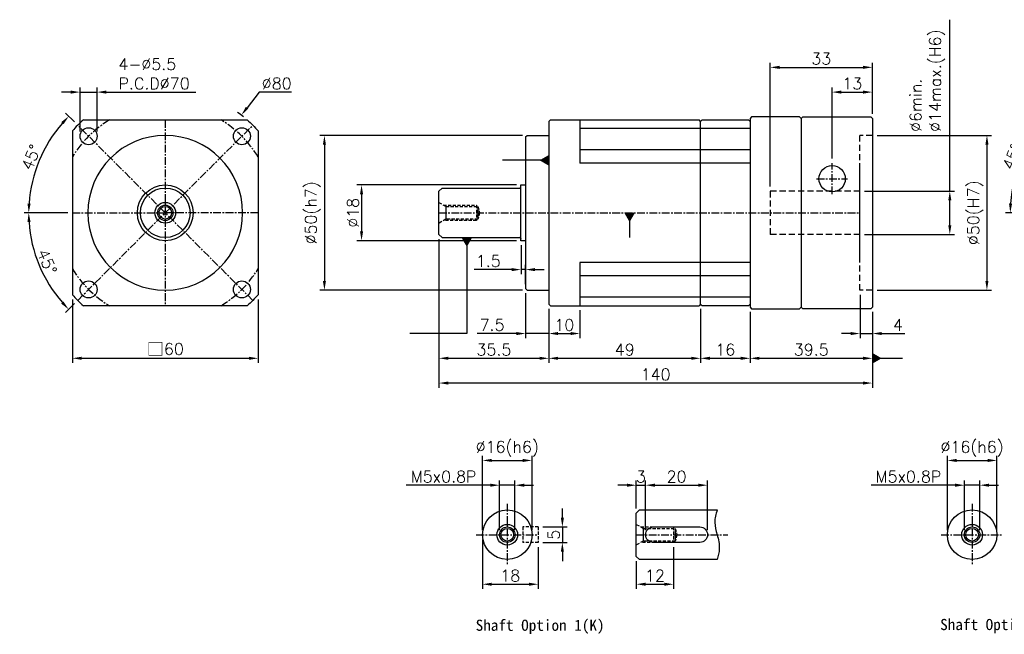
# Model space of a CAD drawing. Header units: millimetres. Extents: x -385 to 775, y -19 to 500.
# Tile 1 of 2: x -385 to -67, y 205 to 403. Entities that reach past the tile are written whole.
import ezdxf

# ---------------------------------------------------------------- set-up
doc = ezdxf.new("R2010")
doc.units = ezdxf.units.MM
doc.header["$LTSCALE"] = 2
doc.linetypes.add('CENTER', pattern=[2, 1.25, -0.25, 0.25, -0.25])
doc.linetypes.add('DASHED', pattern=[0.75, 0.5, -0.25])
for name, color, linetype in [('DIM', 6, 'Continuous'), ('MF060H-011', 7, 'Continuous'), ('MF060H-012', 7, 'Continuous'), ('MF060H-211', 7, 'Continuous'), ('MF060X-012', 7, 'Continuous'), ('圖框', 7, 'Continuous')]:
    doc.layers.add(name, color=color, linetype=linetype)
doc.styles.get("Standard").update_dxf_attribs({"font": 'romans.shx'})
doc.dimstyles.new('R', dxfattribs={"dimscale": 1.5, "dimtxt": 2.5, "dimasz": 2, "dimexe": 1, "dimexo": 1, "dimgap": 0.6, "dimtad": 1, "dimtoh": 1, "dimdec": 4, "dimdsep": 46, "dimtxsty": 'Standard', "dimcen": 0.5, "dimdle": 1, "dimclrt": 7, "dimadec": 4, "dimazin": 2, "dimtfac": 1, "dimtdec": 4, "dimtofl": 0, "dimtmove": 0, "dimatfit": 3, "dimfxl": 0, "dimtolj": 1, "dimarcsym": 0})
doc.dimstyles.get("Standard").update_dxf_attribs({"dimscale": 1.5, "dimtxt": 2.5, "dimasz": 2, "dimexe": 1, "dimexo": 1, "dimgap": 0.6, "dimtad": 1, "dimdec": 4, "dimdsep": 46, "dimtxsty": 'Standard', "dimcen": 0.5, "dimdle": 1, "dimclrt": 7, "dimadec": 4, "dimazin": 2, "dimtfac": 1, "dimtdec": 4, "dimtofl": 0, "dimtmove": 0, "dimatfit": 3, "dimfxl": 0, "dimtolj": 1, "dimarcsym": 0})

# ---------------------------------------------------------------- blocks, each defined once
blk = doc.blocks.new('*D26')
at = {"color": 0, "lineweight": -2}
for p, q in [((-142.87, 349.39), (-142.87, 389.39)), ((-109.87, 372.89), (-109.87, 389.39)), ((-139.87, 387.89), (-112.87, 387.89))]:
    blk.add_line(p, q, dxfattribs=at)
at = {"color": 0}
for points in [[(-139.87, 388.39), (-139.87, 387.39), (-142.87, 387.89)], [(-112.87, 388.39), (-112.87, 387.39), (-109.87, 387.89)]]:
    blk.add_solid(points, dxfattribs=at)
at = {"layer": 'Defpoints', "color": 0}
for p in [(-109.87, 387.89), (-109.87, 371.39), (-142.87, 347.89)]:
    blk.add_point(p, dxfattribs=at)
at = {"color": 7, "insert": (-126.37, 390.67), "char_height": 3.75, "attachment_point": 5}
blk.add_mtext('\\A1;33', dxfattribs=at)
blk = doc.blocks.new('*D27')
at = {"color": 0, "lineweight": -2}
for p, q in [((-122.87, 358.39), (-122.87, 381.39)), ((-119.87, 379.89), (-112.87, 379.89)), ((-109.87, 372.89), (-109.87, 381.39))]:
    blk.add_line(p, q, dxfattribs=at)
at = {"color": 0}
for points in [[(-119.87, 380.39), (-119.87, 379.39), (-122.87, 379.89)], [(-112.87, 380.39), (-112.87, 379.39), (-109.87, 379.89)]]:
    blk.add_solid(points, dxfattribs=at)
at = {"layer": 'Defpoints', "color": 0}
for p in [(-109.87, 379.89), (-109.87, 371.39), (-122.87, 356.89)]:
    blk.add_point(p, dxfattribs=at)
at = {"color": 7, "insert": (-116.37, 382.67), "char_height": 3.75, "attachment_point": 5}
blk.add_mtext('\\A1;13', dxfattribs=at)
blk = doc.blocks.new('*D19')
at = {"color": 0, "lineweight": -2}
for p, q in [((-84.87, 347.89), (-84.87, 403.29)), ((-112.37, 347.89), (-83.37, 347.89)), ((-84.87, 336.89), (-84.87, 344.89)), ((-112.37, 333.89), (-83.37, 333.89))]:
    blk.add_line(p, q, dxfattribs=at)
at = {"color": 0}
for points in [[(-85.37, 344.89), (-84.37, 344.89), (-84.87, 347.89)], [(-85.37, 336.89), (-84.37, 336.89), (-84.87, 333.89)]]:
    blk.add_solid(points, dxfattribs=at)
at = {"layer": 'Defpoints', "color": 0}
for p in [(-113.87, 347.89), (-113.87, 333.89), (-84.87, 333.89)]:
    blk.add_point(p, dxfattribs=at)
at = {"color": 7, "insert": (-97.74, 367.03), "char_height": 3.75, "attachment_point": 1, "rotation": 90}
blk.add_mtext('\\A1;%%C6min.\\P%%C14max.(H6)', dxfattribs=at)
blk = doc.blocks.new('*D28')
at = {"color": 0, "lineweight": -2}
for p, q in [((-113.87, 314.39), (-113.87, 300.39)), ((-109.87, 308.89), (-109.87, 300.39)), ((-116.87, 301.89), (-119.87, 301.89)), ((-113.87, 301.89), (-109.87, 301.89)), ((-106.87, 301.89), (-99.39, 301.89))]:
    blk.add_line(p, q, dxfattribs=at)
at = {"color": 0}
for points in [[(-116.87, 302.39), (-116.87, 301.39), (-113.87, 301.89)], [(-106.87, 302.39), (-106.87, 301.39), (-109.87, 301.89)]]:
    blk.add_solid(points, dxfattribs=at)
at = {"layer": 'Defpoints', "color": 0}
for p in [(-113.87, 315.89), (-109.87, 310.39), (-109.87, 301.89)]:
    blk.add_point(p, dxfattribs=at)
at = {"color": 7, "insert": (-101.63, 304.67), "char_height": 3.75, "attachment_point": 5}
blk.add_mtext('\\A1;4', dxfattribs=at)
blk = doc.blocks.new('*D29')
at = {"color": 0, "lineweight": -2}
for p, q in [((-223.37, 330.39), (-223.37, 321.05)), ((-226.37, 322.55), (-238.49, 322.55)), ((-221.87, 322.55), (-223.37, 322.55)), ((-221.87, 317.89), (-221.87, 324.05)), ((-218.87, 322.55), (-215.87, 322.55))]:
    blk.add_line(p, q, dxfattribs=at)
at = {"color": 0}
for points in [[(-226.37, 323.05), (-226.37, 322.05), (-223.37, 322.55)], [(-218.87, 323.05), (-218.87, 322.05), (-221.87, 322.55)]]:
    blk.add_solid(points, dxfattribs=at)
at = {"layer": 'Defpoints', "color": 0}
for p in [(-223.37, 331.89), (-221.87, 322.55), (-221.87, 316.39)]:
    blk.add_point(p, dxfattribs=at)
at = {"color": 7, "insert": (-233.93, 325.32), "char_height": 3.75, "attachment_point": 5}
blk.add_mtext('\\A1;1.5', dxfattribs=at)
blk = doc.blocks.new('*D30')
at = {"color": 0, "lineweight": -2}
for p, q in [((-221.87, 314.89), (-221.87, 300.39)), ((-214.37, 309.89), (-214.37, 300.39)), ((-224.87, 301.89), (-237.53, 301.89)), ((-214.37, 301.89), (-221.87, 301.89)), ((-211.37, 301.89), (-208.37, 301.89))]:
    blk.add_line(p, q, dxfattribs=at)
at = {"color": 0}
for points in [[(-224.87, 302.39), (-224.87, 301.39), (-221.87, 301.89)], [(-211.37, 302.39), (-211.37, 301.39), (-214.37, 301.89)]]:
    blk.add_solid(points, dxfattribs=at)
at = {"layer": 'Defpoints', "color": 0}
for p in [(-221.87, 316.39), (-214.37, 311.39), (-214.37, 301.89)]:
    blk.add_point(p, dxfattribs=at)
at = {"color": 7, "insert": (-232.7, 304.67), "char_height": 3.75, "attachment_point": 5}
blk.add_mtext('\\A1;7.5', dxfattribs=at)
blk = doc.blocks.new('*D31')
at = {"color": 0, "lineweight": -2}
for p, q in [((-214.37, 309.89), (-214.37, 300.39)), ((-204.37, 309.39), (-204.37, 300.39)), ((-211.37, 301.89), (-207.37, 301.89))]:
    blk.add_line(p, q, dxfattribs=at)
at = {"color": 0}
for points in [[(-211.37, 302.39), (-211.37, 301.39), (-214.37, 301.89)], [(-207.37, 302.39), (-207.37, 301.39), (-204.37, 301.89)]]:
    blk.add_solid(points, dxfattribs=at)
at = {"layer": 'Defpoints', "color": 0}
for p in [(-214.37, 311.39), (-204.37, 310.89), (-204.37, 301.89)]:
    blk.add_point(p, dxfattribs=at)
at = {"color": 7, "insert": (-209.37, 304.67), "char_height": 3.75, "attachment_point": 5}
blk.add_mtext('\\A1;10', dxfattribs=at)
blk = doc.blocks.new('*D32')
at = {"color": 0, "lineweight": -2}
for p, q in [((-224.87, 349.89), (-276.37, 349.89)), ((-274.87, 346.89), (-274.87, 334.89)), ((-224.87, 331.89), (-276.37, 331.89))]:
    blk.add_line(p, q, dxfattribs=at)
at = {"color": 0}
for points in [[(-275.37, 346.89), (-274.37, 346.89), (-274.87, 349.89)], [(-275.37, 334.89), (-274.37, 334.89), (-274.87, 331.89)]]:
    blk.add_solid(points, dxfattribs=at)
at = {"layer": 'Defpoints', "color": 0}
for p in [(-223.37, 349.89), (-274.87, 331.89), (-223.37, 331.89)]:
    blk.add_point(p, dxfattribs=at)
at = {"color": 7, "insert": (-277.65, 340.89), "char_height": 3.75, "attachment_point": 5, "rotation": 90}
blk.add_mtext('\\A1;%%C18', dxfattribs=at)
blk = doc.blocks.new('*D33')
at = {"color": 0, "lineweight": -2}
for p, q in [((-222.87, 365.89), (-288.37, 365.89)), ((-286.87, 362.89), (-286.87, 318.89)), ((-222.87, 315.89), (-288.37, 315.89))]:
    blk.add_line(p, q, dxfattribs=at)
at = {"color": 0}
for points in [[(-287.37, 362.89), (-286.37, 362.89), (-286.87, 365.89)], [(-287.37, 318.89), (-286.37, 318.89), (-286.87, 315.89)]]:
    blk.add_solid(points, dxfattribs=at)
at = {"layer": 'Defpoints', "color": 0}
for p in [(-221.37, 365.89), (-286.87, 315.89), (-221.37, 315.89)]:
    blk.add_point(p, dxfattribs=at)
at = {"color": 7, "insert": (-290.63, 340.89), "char_height": 3.75, "attachment_point": 5, "rotation": 90}
blk.add_mtext('\\A1;%%C50(h7)', dxfattribs=at)
blk = doc.blocks.new('*D34')
at = {"color": 0, "lineweight": -2}
for p, q in [((-249.87, 332.39), (-249.87, 292.39)), ((-214.37, 309.89), (-214.37, 292.39)), ((-246.87, 293.89), (-217.37, 293.89))]:
    blk.add_line(p, q, dxfattribs=at)
at = {"color": 0}
for points in [[(-246.87, 294.39), (-246.87, 293.39), (-249.87, 293.89)], [(-217.37, 294.39), (-217.37, 293.39), (-214.37, 293.89)]]:
    blk.add_solid(points, dxfattribs=at)
at = {"layer": 'Defpoints', "color": 0}
for p in [(-249.87, 333.89), (-214.37, 311.39), (-214.37, 293.89)]:
    blk.add_point(p, dxfattribs=at)
at = {"color": 7, "insert": (-232.12, 296.67), "char_height": 3.75, "attachment_point": 5}
blk.add_mtext('\\A1;35.5', dxfattribs=at)
blk = doc.blocks.new('*D35')
at = {"color": 0, "lineweight": -2}
for p, q in [((-214.37, 309.89), (-214.37, 292.39)), ((-165.37, 309.89), (-165.37, 292.39)), ((-211.37, 293.89), (-168.37, 293.89))]:
    blk.add_line(p, q, dxfattribs=at)
at = {"color": 0}
for points in [[(-211.37, 294.39), (-211.37, 293.39), (-214.37, 293.89)], [(-168.37, 294.39), (-168.37, 293.39), (-165.37, 293.89)]]:
    blk.add_solid(points, dxfattribs=at)
at = {"layer": 'Defpoints', "color": 0}
for p in [(-214.37, 311.39), (-165.37, 311.39), (-165.37, 293.89)]:
    blk.add_point(p, dxfattribs=at)
at = {"color": 7, "insert": (-189.87, 296.67), "char_height": 3.75, "attachment_point": 5}
blk.add_mtext('\\A1;49', dxfattribs=at)
blk = doc.blocks.new('*D36')
at = {"layer": 'Defpoints', "color": 0}
for p in [(-149.37, 310.39), (-109.87, 310.39), (-109.87, 293.89)]:
    blk.add_point(p, dxfattribs=at)
at = {"layer": '圖框', "color": 0, "lineweight": -2}
for p, q in [((-149.37, 308.89), (-149.37, 292.39)), ((-109.87, 308.89), (-109.87, 292.39)), ((-146.37, 293.89), (-112.87, 293.89))]:
    blk.add_line(p, q, dxfattribs=at)
at = {"layer": '圖框', "color": 0}
for points in [[(-146.37, 294.39), (-146.37, 293.39), (-149.37, 293.89)], [(-112.87, 294.39), (-112.87, 293.39), (-109.87, 293.89)]]:
    blk.add_solid(points, dxfattribs=at)
at = {"layer": '圖框', "color": 7, "insert": (-129.62, 296.67), "char_height": 3.75, "attachment_point": 5}
blk.add_mtext('\\A1;39.5', dxfattribs=at)
blk = doc.blocks.new('*D37')
at = {"layer": 'Defpoints', "color": 0}
for p in [(-249.87, 333.89), (-109.87, 310.39), (-249.87, 285.89)]:
    blk.add_point(p, dxfattribs=at)
at = {"layer": '圖框', "color": 0, "lineweight": -2}
for p, q in [((-249.87, 332.39), (-249.87, 284.39)), ((-109.87, 308.89), (-109.87, 284.39)), ((-112.87, 285.89), (-246.87, 285.89))]:
    blk.add_line(p, q, dxfattribs=at)
at = {"layer": '圖框', "color": 0}
for points in [[(-246.87, 286.39), (-246.87, 285.39), (-249.87, 285.89)], [(-112.87, 286.39), (-112.87, 285.39), (-109.87, 285.89)]]:
    blk.add_solid(points, dxfattribs=at)
at = {"layer": '圖框', "color": 7, "insert": (-179.87, 288.67), "char_height": 3.75, "attachment_point": 5}
blk.add_mtext('\\A1;140', dxfattribs=at)
blk = doc.blocks.new('*D20')
at = {"color": 0, "lineweight": -2}
for p, q in [((-368.28, 312.94), (-368.28, 292.39)), ((-308.28, 312.94), (-308.28, 292.39)), ((-365.28, 293.89), (-311.28, 293.89))]:
    blk.add_line(p, q, dxfattribs=at)
at = {"color": 0}
for points in [[(-365.28, 294.39), (-365.28, 293.39), (-368.28, 293.89)], [(-311.28, 294.39), (-311.28, 293.39), (-308.28, 293.89)]]:
    blk.add_solid(points, dxfattribs=at)
at = {"layer": 'Defpoints', "color": 0}
for p in [(-368.28, 314.44), (-308.28, 314.44), (-308.28, 293.89)]:
    blk.add_point(p, dxfattribs=at)
at = {"color": 7, "insert": (-338.26, 296.82), "char_height": 3.75, "attachment_point": 5}
blk.add_mtext('\\A1;{\\fPMingLiU|b0|i0|c136|p18;\\H1.083x;\\C0;□}60', dxfattribs=at)
blk = doc.blocks.new('*D21')
at = {"color": 0, "lineweight": -2}
for p, q in [((-307.91, 379.89), (-311.86, 374.82)), ((-297.54, 379.89), (-307.91, 379.89)), ((-339.03, 340.89), (-337.53, 340.89)), ((-338.28, 340.14), (-338.28, 341.64))]:
    blk.add_line(p, q, dxfattribs=at)
blk.add_arc((-338.28, 340.89), 40, 50.739, 54.2373, dxfattribs=at)
at = {"color": 0}
blk.add_solid([(-312.25, 375.13), (-311.47, 374.51), (-313.7, 372.45)], dxfattribs=at)
at = {"layer": 'Defpoints', "color": 0}
for p in [(-313.7, 372.45), (-362.86, 309.34)]:
    blk.add_point(p, dxfattribs=at)
at = {"color": 7, "insert": (-302.28, 382.67), "char_height": 3.75, "attachment_point": 5}
blk.add_mtext('\\A1;∅80', dxfattribs=at)
blk = doc.blocks.new('*D22')
at = {"color": 0, "lineweight": -2}
for p, q in [((-369.78, 340.89), (-383.89, 340.89)), ((-367.63, 311.55), (-370.53, 308.64))]:
    blk.add_line(p, q, dxfattribs=at)
blk.add_arc((-338.28, 340.89), 44.11, 183.8976, 221.1024, dxfattribs=at)
at = {"color": 0}
for points in [[(-382.79, 337.88), (-381.79, 337.91), (-382.39, 340.89)], [(-371.15, 312.24), (-371.88, 311.55), (-369.47, 309.7)]]:
    blk.add_solid(points, dxfattribs=at)
at = {"layer": 'Defpoints', "color": 0}
for p in [(-368.28, 340.89), (-338.28, 340.89), (-337.28, 340.89), (-380.89, 329.48), (-366.57, 312.61)]:
    blk.add_point(p, dxfattribs=at)
at = {"color": 7, "insert": (-376.47, 325.08), "char_height": 3.75, "attachment_point": 5, "rotation": 292.5}
blk.add_mtext('\\A1;45°', dxfattribs=at)
blk = doc.blocks.new('*D23')
at = {"color": 0, "lineweight": -2}
for p, q in [((-367.63, 370.24), (-370.52, 373.13)), ((-369.78, 340.89), (-383.87, 340.89))]:
    blk.add_line(p, q, dxfattribs=at)
blk.add_arc((-338.28, 340.89), 44.09, 138.8996, 176.1004, dxfattribs=at)
at = {"color": 0}
for points in [[(-371.87, 370.22), (-371.14, 369.53), (-369.46, 372.07)], [(-381.77, 343.87), (-382.77, 343.91), (-382.37, 340.89)]]:
    blk.add_solid(points, dxfattribs=at)
at = {"layer": 'Defpoints', "color": 0}
for p in [(-366.57, 369.18), (-376.46, 362.94), (-368.28, 340.89), (-338.28, 340.89), (-337.28, 340.89)]:
    blk.add_point(p, dxfattribs=at)
at = {"color": 7, "insert": (-381.58, 358.83), "char_height": 3.75, "attachment_point": 5, "rotation": 67.5}
blk.add_mtext('\\A1;45°', dxfattribs=at)
blk = doc.blocks.new('*D24')
at = {"color": 0, "lineweight": -2}
for p, q in [((-368.78, 379.89), (-371.78, 379.89)), ((-365.78, 367.14), (-365.78, 381.39)), ((-365.78, 379.89), (-360.28, 379.89)), ((-360.28, 367.14), (-360.28, 381.39)), ((-357.28, 379.89), (-328.37, 379.89))]:
    blk.add_line(p, q, dxfattribs=at)
at = {"color": 0}
for points in [[(-368.78, 380.39), (-368.78, 379.39), (-365.78, 379.89)], [(-357.28, 380.39), (-357.28, 379.39), (-360.28, 379.89)]]:
    blk.add_solid(points, dxfattribs=at)
at = {"layer": 'Defpoints', "color": 0}
for p in [(-360.28, 379.89), (-365.78, 365.64), (-360.28, 365.64)]:
    blk.add_point(p, dxfattribs=at)
at = {"color": 7, "insert": (-353.38, 390.79), "char_height": 3.75, "attachment_point": 1}
blk.add_mtext('\\A1;4-%%C5.5\\PP.C.D%%C70', dxfattribs=at)
blk = doc.blocks.new('*D38')
at = {"layer": 'Defpoints', "color": 0}
for p in [(-219.81, 260.89), (-235.81, 236.89), (-219.81, 236.89)]:
    blk.add_point(p, dxfattribs=at)
at = {"layer": '圖框', "color": 0, "lineweight": -2}
for p, q in [((-235.81, 238.39), (-235.81, 262.39)), ((-232.81, 260.89), (-222.81, 260.89)), ((-219.81, 238.39), (-219.81, 262.39))]:
    blk.add_line(p, q, dxfattribs=at)
at = {"layer": '圖框', "color": 0}
for points in [[(-232.81, 261.39), (-232.81, 260.39), (-235.81, 260.89)], [(-222.81, 261.39), (-222.81, 260.39), (-219.81, 260.89)]]:
    blk.add_solid(points, dxfattribs=at)
at = {"layer": '圖框', "color": 7, "insert": (-227.81, 264.65), "char_height": 3.75, "attachment_point": 5}
blk.add_mtext('\\A1;%%C16(h6)', dxfattribs=at)
blk = doc.blocks.new('*D39')
at = {"color": 0, "lineweight": -2}
for p, q in [((-233.31, 252.89), (-260.43, 252.89)), ((-230.31, 238.39), (-230.31, 254.39)), ((-225.31, 252.89), (-230.31, 252.89)), ((-225.31, 238.39), (-225.31, 254.39)), ((-222.31, 252.89), (-219.31, 252.89))]:
    blk.add_line(p, q, dxfattribs=at)
at = {"color": 0}
for points in [[(-233.31, 253.39), (-233.31, 252.39), (-230.31, 252.89)], [(-222.31, 253.39), (-222.31, 252.39), (-225.31, 252.89)]]:
    blk.add_solid(points, dxfattribs=at)
at = {"layer": 'Defpoints', "color": 0}
for p in [(-225.31, 252.89), (-230.31, 236.89), (-225.31, 236.89)]:
    blk.add_point(p, dxfattribs=at)
at = {"color": 7, "insert": (-248.37, 255.67), "char_height": 3.75, "attachment_point": 5}
blk.add_mtext('\\A1;M5x0.8P', dxfattribs=at)
blk = doc.blocks.new('*D40')
at = {"color": 0, "lineweight": -2}
for p, q in [((-210.01, 242.39), (-210.01, 245.39)), ((-216.31, 239.39), (-208.51, 239.39)), ((-210.01, 239.39), (-210.01, 234.39)), ((-216.31, 234.39), (-208.51, 234.39)), ((-210.01, 231.39), (-210.01, 228.39))]:
    blk.add_line(p, q, dxfattribs=at)
at = {"color": 0}
for points in [[(-210.51, 242.39), (-209.51, 242.39), (-210.01, 239.39)], [(-210.51, 231.39), (-209.51, 231.39), (-210.01, 234.39)]]:
    blk.add_solid(points, dxfattribs=at)
at = {"layer": 'Defpoints', "color": 0}
for p in [(-217.81, 239.39), (-217.81, 234.39), (-210.01, 234.39)]:
    blk.add_point(p, dxfattribs=at)
at = {"color": 7, "insert": (-212.78, 236.89), "char_height": 3.75, "attachment_point": 5, "rotation": 90}
blk.add_mtext('\\A1;5', dxfattribs=at)
blk = doc.blocks.new('*D41')
at = {"layer": 'Defpoints', "color": 0}
for p in [(-235.81, 236.89), (-217.81, 234.39), (-217.81, 220.89)]:
    blk.add_point(p, dxfattribs=at)
at = {"layer": '圖框', "color": 0, "lineweight": -2}
for p, q in [((-235.81, 235.39), (-235.81, 219.39)), ((-217.81, 232.89), (-217.81, 219.39)), ((-232.81, 220.89), (-220.81, 220.89))]:
    blk.add_line(p, q, dxfattribs=at)
at = {"layer": '圖框', "color": 0}
for points in [[(-232.81, 221.39), (-232.81, 220.39), (-235.81, 220.89)], [(-220.81, 221.39), (-220.81, 220.39), (-217.81, 220.89)]]:
    blk.add_solid(points, dxfattribs=at)
at = {"layer": '圖框', "color": 7, "insert": (-226.84, 223.67), "char_height": 3.75, "attachment_point": 5}
blk.add_mtext('\\A1;18', dxfattribs=at)
blk = doc.blocks.new('*D42')
at = {"color": 0, "lineweight": -2}
for p, q in [((-189.12, 252.89), (-192.12, 252.89)), ((-186.12, 245.39), (-186.12, 254.39)), ((-186.12, 252.89), (-183.12, 252.89)), ((-183.12, 238.39), (-183.12, 254.39)), ((-180.12, 252.89), (-177.12, 252.89))]:
    blk.add_line(p, q, dxfattribs=at)
at = {"color": 0}
for points in [[(-189.12, 253.39), (-189.12, 252.39), (-186.12, 252.89)], [(-180.12, 253.39), (-180.12, 252.39), (-183.12, 252.89)]]:
    blk.add_solid(points, dxfattribs=at)
at = {"layer": 'Defpoints', "color": 0}
for p in [(-183.12, 252.89), (-186.12, 243.89), (-183.12, 236.89)]:
    blk.add_point(p, dxfattribs=at)
at = {"color": 7, "insert": (-184.62, 255.67), "char_height": 3.75, "attachment_point": 5}
blk.add_mtext('\\A1;3', dxfattribs=at)
blk = doc.blocks.new('*D43')
at = {"color": 0, "lineweight": -2}
for p, q in [((-183.12, 238.39), (-183.12, 254.39)), ((-180.12, 252.89), (-166.12, 252.89)), ((-163.12, 238.39), (-163.12, 254.39))]:
    blk.add_line(p, q, dxfattribs=at)
at = {"color": 0}
for points in [[(-180.12, 253.39), (-180.12, 252.39), (-183.12, 252.89)], [(-166.12, 253.39), (-166.12, 252.39), (-163.12, 252.89)]]:
    blk.add_solid(points, dxfattribs=at)
at = {"layer": 'Defpoints', "color": 0}
for p in [(-163.12, 252.89), (-183.12, 236.89), (-163.12, 236.89)]:
    blk.add_point(p, dxfattribs=at)
at = {"color": 7, "insert": (-173.12, 255.67), "char_height": 3.75, "attachment_point": 5}
blk.add_mtext('\\A1;20', dxfattribs=at)
blk = doc.blocks.new('*D44')
at = {"layer": 'Defpoints', "color": 0}
for p in [(-174.12, 234.39), (-186.12, 229.89), (-174.12, 220.89)]:
    blk.add_point(p, dxfattribs=at)
at = {"layer": '圖框', "color": 0, "lineweight": -2}
for p, q in [((-174.12, 232.89), (-174.12, 219.39)), ((-186.12, 228.39), (-186.12, 219.39)), ((-183.12, 220.89), (-177.12, 220.89))]:
    blk.add_line(p, q, dxfattribs=at)
at = {"layer": '圖框', "color": 0}
for points in [[(-183.12, 221.39), (-183.12, 220.39), (-186.12, 220.89)], [(-177.12, 221.39), (-177.12, 220.39), (-174.12, 220.89)]]:
    blk.add_solid(points, dxfattribs=at)
at = {"layer": '圖框', "color": 7, "insert": (-180.12, 223.67), "char_height": 3.75, "attachment_point": 5}
blk.add_mtext('\\A1;12', dxfattribs=at)
blk = doc.blocks.new('*D45')
at = {"layer": 'Defpoints', "color": 0}
for p in [(-69.66, 260.89), (-85.66, 236.89), (-69.66, 236.89)]:
    blk.add_point(p, dxfattribs=at)
at = {"layer": '圖框', "color": 0, "lineweight": -2}
for p, q in [((-85.66, 238.39), (-85.66, 262.39)), ((-82.66, 260.89), (-72.66, 260.89)), ((-69.66, 238.39), (-69.66, 262.39))]:
    blk.add_line(p, q, dxfattribs=at)
at = {"layer": '圖框', "color": 0}
for points in [[(-82.66, 261.39), (-82.66, 260.39), (-85.66, 260.89)], [(-72.66, 261.39), (-72.66, 260.39), (-69.66, 260.89)]]:
    blk.add_solid(points, dxfattribs=at)
at = {"layer": '圖框', "color": 7, "insert": (-77.66, 264.65), "char_height": 3.75, "attachment_point": 5}
blk.add_mtext('\\A1;%%C16(h6)', dxfattribs=at)
blk = doc.blocks.new('*D46')
at = {"color": 0, "lineweight": -2}
for p, q in [((-83.16, 252.89), (-110.28, 252.89)), ((-80.16, 238.39), (-80.16, 254.39)), ((-75.16, 252.89), (-80.16, 252.89)), ((-75.16, 238.39), (-75.16, 254.39)), ((-72.16, 252.89), (-69.16, 252.89))]:
    blk.add_line(p, q, dxfattribs=at)
at = {"color": 0}
for points in [[(-83.16, 253.39), (-83.16, 252.39), (-80.16, 252.89)], [(-72.16, 253.39), (-72.16, 252.39), (-75.16, 252.89)]]:
    blk.add_solid(points, dxfattribs=at)
at = {"layer": 'Defpoints', "color": 0}
for p in [(-75.16, 252.89), (-80.16, 236.89), (-75.16, 236.89)]:
    blk.add_point(p, dxfattribs=at)
at = {"color": 7, "insert": (-98.22, 255.67), "char_height": 3.75, "attachment_point": 5}
blk.add_mtext('\\A1;M5x0.8P', dxfattribs=at)
blk = doc.blocks.new('A$C7636730B')
at = {"layer": 'MF060H-012', "color": 0}
for radius in [8, 3.35, 2.5, 2.05]:
    blk.add_circle((8, 8), radius, dxfattribs=at)
blk = doc.blocks.new('*D25')
at = {"layer": 'Defpoints', "color": 0}
for p in [(-165.37, 311.39), (-149.37, 310.39), (-149.37, 293.89)]:
    blk.add_point(p, dxfattribs=at)
at = {"layer": '圖框', "color": 0, "lineweight": -2}
for p, q in [((-165.37, 309.89), (-165.37, 292.39)), ((-149.37, 308.89), (-149.37, 292.39)), ((-162.37, 293.89), (-152.37, 293.89))]:
    blk.add_line(p, q, dxfattribs=at)
at = {"layer": '圖框', "color": 0}
for points in [[(-162.37, 294.39), (-162.37, 293.39), (-165.37, 293.89)], [(-152.37, 294.39), (-152.37, 293.39), (-149.37, 293.89)]]:
    blk.add_solid(points, dxfattribs=at)
at = {"layer": '圖框', "color": 7, "insert": (-157.37, 296.67), "char_height": 3.75, "attachment_point": 5}
blk.add_mtext('\\A1;16', dxfattribs=at)
blk = doc.blocks.new('A$C44DB3003')
at = {"color": 0}
for p, q in [((0, 59.5), (0.5, 60)), ((0, 0.5), (0, 59.5)), ((0.5, 60), (15.5, 60)), ((4, 60), (5.5, 60)), ((15.5, 60), (16, 59.5)), ((16, 57.2), (0, 57.2)), ((16, 50.39), (0, 50.39)), ((16, 46), (0, 46)), ((16, 14), (0, 14)), ((16, 9.61), (0, 9.61)), ((16, 2.8), (0, 2.8)), ((0.5, 0), (0, 0.5)), ((15.5, 0), (0.5, 0)), ((16, 0.5), (15.5, 0))]:
    blk.add_line(p, q, dxfattribs=at)
at = {"layer": 'DIM', "color": 0}
blk.add_line((16, 59.5), (16, 0.5), dxfattribs=at)
blk = doc.blocks.new('*D49')
at = {"color": 0, "lineweight": -2}
for p, q in [((-48.22, 370.24), (-52.79, 374.81)), ((-51.37, 340.89), (-66.84, 340.89))]:
    blk.add_line(p, q, dxfattribs=at)
blk.add_arc((-18.87, 340.89), 46.46, 138.7001, 176.2999, dxfattribs=at)
at = {"color": 0}
for points in [[(-54.14, 371.9), (-53.41, 371.22), (-51.73, 373.75)], [(-64.74, 343.88), (-65.74, 343.91), (-65.34, 340.89)]]:
    blk.add_solid(points, dxfattribs=at)
at = {"layer": 'Defpoints', "color": 0}
for p in [(-47.16, 369.18), (-59.11, 364.13), (-49.87, 340.89), (12.13, 340.89), (9.41, 312.61)]:
    blk.add_point(p, dxfattribs=at)
at = {"color": 7, "insert": (-64.66, 359.01), "char_height": 3.75, "attachment_point": 5, "rotation": 68.4149}
blk.add_mtext('\\A1;45°', dxfattribs=at)
blk = doc.blocks.new('*D54')
at = {"color": 0, "lineweight": -2}
for p, q in [((-108.37, 365.89), (-71.37, 365.89)), ((-72.87, 362.89), (-72.87, 318.89)), ((-108.37, 315.89), (-71.37, 315.89))]:
    blk.add_line(p, q, dxfattribs=at)
at = {"color": 0}
for points in [[(-73.37, 362.89), (-72.37, 362.89), (-72.87, 365.89)], [(-73.37, 318.89), (-72.37, 318.89), (-72.87, 315.89)]]:
    blk.add_solid(points, dxfattribs=at)
at = {"layer": 'Defpoints', "color": 0}
for p in [(-109.87, 365.89), (-109.87, 315.89), (-72.87, 315.89)]:
    blk.add_point(p, dxfattribs=at)
at = {"color": 7, "insert": (-76.63, 340.89), "char_height": 3.75, "attachment_point": 5, "rotation": 90}
blk.add_mtext('\\A1;%%C50(H7)', dxfattribs=at)
blk = doc.blocks.new('*D55')
at = {"color": 0, "lineweight": -2}
for p, q in [((-113.87, 314.39), (-113.87, 300.39)), ((-109.87, 308.89), (-109.87, 300.39)), ((-116.87, 301.89), (-119.87, 301.89)), ((-113.87, 301.89), (-109.87, 301.89)), ((-106.87, 301.89), (-99.39, 301.89))]:
    blk.add_line(p, q, dxfattribs=at)
at = {"color": 0}
for points in [[(-116.87, 302.39), (-116.87, 301.39), (-113.87, 301.89)], [(-106.87, 302.39), (-106.87, 301.39), (-109.87, 301.89)]]:
    blk.add_solid(points, dxfattribs=at)
at = {"layer": 'Defpoints', "color": 0}
for p in [(-113.87, 315.89), (-109.87, 310.39), (-109.87, 301.89)]:
    blk.add_point(p, dxfattribs=at)
at = {"color": 7, "insert": (-101.63, 304.67), "char_height": 3.75, "attachment_point": 5}
blk.add_mtext('\\A1;4', dxfattribs=at)

msp = doc.modelspace()

# ---------------------------------------------------------------- linework, layer by layer
at = {"color": 0}
for p, q in [((-214.37226, 370.39366), (-213.87226, 370.89366)), ((-214.37226, 370.39366), (-214.37226, 311.39366)), ((-213.87226, 370.89366), (-165.87226, 370.89366)), ((-204.37226, 370.89366), (-204.37226, 356.89366)), ((-165.37226, 370.39366), (-165.87226, 370.89366)), ((-132.87226, 371.39366), (-132.37226, 371.89366)), ((-132.87226, 371.39366), (-132.87226, 310.39366)), ((-132.37226, 371.89366), (-110.37226, 371.89366)), ((-110.37226, 371.89366), (-109.87226, 371.39366)), ((-109.87226, 371.39366), (-109.87226, 310.39366)), ((-221.87226, 365.39366), (-221.37226, 365.89366)), ((-221.37226, 365.89366), (-214.37226, 365.89366)), ((-165.37226, 368.09849), (-204.37226, 368.09849)), ((-221.87226, 365.39366), (-221.87226, 316.39366)), ((-165.37226, 361.28721), (-204.37226, 361.28721)), ((-165.37226, 356.89366), (-204.37226, 356.89366)), ((-223.37226, 331.89366), (-223.37226, 349.89366)), ((-223.37226, 349.89366), (-221.87226, 349.89366)), ((-249.87226, 347.89366), (-248.87226, 348.89366)), ((-249.87226, 333.89366), (-249.87226, 347.89366)), ((-248.87226, 348.89366), (-223.77226, 348.89366)), ((-247.62059, 342.94366), (-247.62059, 338.84366)), ((-237.29726, 342.94366), (-237.29726, 338.84366)), ((-248.87226, 332.89366), (-249.87226, 333.89366)), ((-248.87226, 332.89366), (-223.77226, 332.89366)), ((-223.37226, 332.59366), (-223.37226, 332.39366)), ((-221.87226, 331.89366), (-223.37226, 331.89366)), ((-204.37226, 324.89366), (-204.37226, 310.89366)), ((-165.37226, 324.89366), (-204.37226, 324.89366)), ((-165.37226, 320.5001), (-204.37226, 320.5001)), ((-221.87226, 316.39366), (-221.37226, 315.89366)), ((-221.37226, 315.89366), (-214.37226, 315.89366)), ((-165.37226, 313.68883), (-204.37226, 313.68883)), ((-214.37226, 311.39366), (-213.87226, 310.89366)), ((-213.87226, 310.89366), (-165.87226, 310.89366)), ((-165.37226, 311.39366), (-165.87226, 310.89366)), ((-132.37226, 309.89366), (-132.87226, 310.39366)), ((-110.37226, 309.89366), (-132.37226, 309.89366)), ((-109.87226, 310.39366), (-110.37226, 309.89366))]:
    msp.add_line(p, q, dxfattribs=at)
at = {"color": 0, "linetype": 'DASHED', "ltscale": 2}
for p, q in [((-113.87226, 315.89366), (-113.87226, 365.89366)), ((-109.87226, 365.89366), (-113.87226, 365.89366)), ((-113.87226, 325.89366), (-113.87226, 355.89366)), ((-142.87226, 347.89366), (-142.87226, 333.89366)), ((-113.87226, 347.89366), (-142.87226, 347.89366)), ((-113.87226, 333.89366), (-142.87226, 333.89366)), ((-109.87226, 315.89366), (-113.87226, 315.89366))]:
    msp.add_line(p, q, dxfattribs=at)
at = {"color": 0, "linetype": 'CENTER'}
for p, q in [((-122.87226, 346.89366), (-122.87226, 356.89366)), ((-127.87226, 351.89366), (-117.87226, 351.89366)), ((-249.87226, 340.89366), (-113.87226, 340.89366))]:
    msp.add_line(p, q, dxfattribs=at)
at = {"color": 0, "linetype": 'DASHED'}
for points in [[(-249.87226, 344.24366), (-247.62059, 342.94366), (-237.29726, 342.94366), (-236.74796, 340.89366), (-237.29726, 338.84366), (-247.62059, 338.84366), (-249.87226, 337.54366)], [(-248.40001, 343.39366), (-237.79726, 343.39366), (-237.79726, 338.39366), (-248.40001, 338.39366)]]:
    msp.add_lwpolyline(points, dxfattribs=at)
at = {"color": 0}
msp.add_circle((-122.87226, 351.89366), 4.25, dxfattribs=at)
for centre, start, end in [((-223.77226, 349.29366), 270, 0), ((-223.77226, 332.49366), 0, 90)]:
    msp.add_arc(centre, 0.4, start, end, dxfattribs=at)
at = {"layer": 'DIM', "color": 0}
msp.add_circle((-338.28085, 340.89366), 9, dxfattribs=at)
at = {"layer": 'MF060H-011', "color": 0, "linetype": 'CENTER'}
for p, q in [((-338.28085, 340.89366), (-366.56512, 369.17793)), ((-338.28085, 370.89366), (-338.28085, 310.89366)), ((-338.28085, 340.89366), (-309.99658, 369.17793)), ((-368.28085, 340.89366), (-337.28085, 340.89366)), ((-366.56512, 312.60939), (-338.28085, 340.89366)), ((-308.28085, 340.89366), (-339.28085, 340.89366)), ((-309.99658, 312.60939), (-338.28085, 340.89366))]:
    msp.add_line(p, q, dxfattribs=at)
at = {"layer": 'MF060H-011', "color": 0}
msp.add_line((-368.28085, 367.35117), (-368.28085, 314.43614), dxfattribs=at)
msp.add_lwpolyline([(-364.73836, 370.89366), (-311.82334, 370.89366, -0.031342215), (-308.28085, 367.35117), (-308.28085, 314.43614, -0.031342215), (-311.82334, 310.89366), (-364.73836, 310.89366)], format="xyb", dxfattribs=at)
for centre in [(-363.02959, 365.6424), (-313.53211, 365.6424), (-363.02959, 316.14492), (-313.53211, 316.14492)]:
    msp.add_circle(centre, 2.75, dxfattribs=at)
at = {"layer": 'MF060H-011', "color": 0, "linetype": 'CENTER'}
for start, end in [(121.0027191, 148.9972809), (31.0027191, 58.9972809), (211.0027191, 238.9972809), (301.0027191, 328.9972809)]:
    msp.add_arc((-338.28085, 340.89366), 35, start, end, dxfattribs=at)
at = {"layer": 'MF060H-011', "color": 0}
for radius, start, end in [(40, 131.4096221, 138.5903779), (25, 90, 270), (25, 270, 90), (40, 221.4096221, 228.5903779)]:
    msp.add_arc((-338.28085, 340.89366), radius, start, end, dxfattribs=at)
at = {"layer": 'MF060H-211', "color": 0}
for p, q in [((-148.87226, 371.89366), (-149.37226, 371.39366)), ((-149.37226, 371.39366), (-149.37226, 310.39366)), ((-133.37226, 371.89366), (-148.87226, 371.89366)), ((-132.87226, 371.39366), (-133.37226, 371.89366)), ((-149.37226, 310.39366), (-148.87226, 309.89366)), ((-148.87226, 309.89366), (-133.37226, 309.89366)), ((-133.37226, 309.89366), (-132.87226, 310.39366))]:
    msp.add_line(p, q, dxfattribs=at)
at = {"layer": 'MF060X-012', "color": 0, "linetype": 'CENTER'}
for p, q in [((-227.80815, 246.89366), (-227.80815, 226.89366)), ((-77.65887, 246.89366), (-77.65887, 226.89366)), ((-237.80815, 236.89366), (-217.80815, 236.89366)), ((-87.65887, 236.89366), (-67.65887, 236.89366))]:
    msp.add_line(p, q, dxfattribs=at)
at = {"layer": 'MF060X-012', "color": 0}
for p, q in [((-186.11989, 243.89366), (-185.11989, 244.89366)), ((-185.11989, 244.89366), (-160.01989, 244.89366)), ((-186.11989, 229.89366), (-186.11989, 243.89366)), ((-183.86822, 238.94366), (-183.86822, 234.84366)), ((-173.54489, 238.94366), (-173.54489, 234.84366)), ((-185.11989, 228.89366), (-186.11989, 229.89366)), ((-160.01989, 228.89366), (-185.11989, 228.89366))]:
    msp.add_line(p, q, dxfattribs=at)
at = {"layer": 'MF060X-012', "color": 0, "linetype": 'DASHED'}
for p, q in [((-217.80815, 239.39366), (-222.80815, 239.39366)), ((-222.80815, 239.39366), (-222.80815, 234.39366)), ((-217.80815, 239.39366), (-217.80815, 234.39366)), ((-184.64765, 239.39366), (-174.11989, 239.39366)), ((-174.11989, 239.39366), (-174.11989, 234.39366)), ((-217.80815, 234.39366), (-222.80815, 234.39366)), ((-174.11989, 234.39366), (-184.64765, 234.39366))]:
    msp.add_line(p, q, dxfattribs=at)
msp.add_lwpolyline([(-186.11989, 240.24366), (-183.86822, 238.94366), (-173.54489, 238.94366), (-172.99559, 236.89366), (-173.54489, 234.84366), (-183.86822, 234.84366), (-186.11989, 233.54366)], dxfattribs=at)
at = {"layer": 'MF060X-012', "color": 0}
msp.add_lwpolyline([(-180.61989, 239.39366), (-165.61989, 239.39366, -1), (-165.61989, 234.39366), (-180.61989, 234.39366, -1)], format="xyb", close=True, dxfattribs=at)
for centre, radius in [((-227.80815, 236.89366), 8), ((-77.65887, 236.89366), 8), ((-227.80815, 236.89366), 3.35), ((-227.80815, 236.89366), 2.5), ((-227.80815, 236.89366), 2.05), ((-77.65887, 236.89366), 3.35), ((-77.65887, 236.89366), 2.5), ((-77.65887, 236.89366), 2.05)]:
    msp.add_circle(centre, radius, dxfattribs=at)
at = {"layer": '圖框', "color": 0, "linetype": 'CENTER'}
msp.add_line((-186.11989, 236.89366), (-156.58097, 236.89366), dxfattribs=at)
at = {"layer": '圖框', "color": 0}
msp.add_spline([(-160.01989, 244.89366), (-160.77984, 240.87024), (-160.01989, 236.89366), (-159.32904, 232.38297), (-160.01989, 228.89366)], degree=3, dxfattribs=at)

# ---------------------------------------------------------------- block references
at = {"layer": 'DIM', "color": 0}
for name, p in [('A$C44DB3003', (-165.37226, 310.89366)), ('A$C7636730B', (-346.28085, 332.89366))]:
    msp.add_blockref(name, p, dxfattribs=at)

# ---------------------------------------------------------------- texts
at = {"layer": '圖框', "color": 0, "char_height": 3.6, "attachment_point": 1}
for s, insert, width in [('{\\fDFKai-SB|b1|i0|c0|p65;Shaft Option 2(S)}', (-87.98193, 209.67696), 47.8064366), ('{\\fDFKai-SB|b1|i0|c0|p65;Shaft Option 1(K)}', (-238.01445, 209.43869), 47.529426)]:
    msp.add_mtext(s, dxfattribs=dict(at, insert=insert, width=width))

# ---------------------------------------------------------------- dimensions: what is measured, and where the dimension line sits
at = {"color": 0}
dim = msp.add_linear_dim(base=(-84.87226, 333.89366), p1=(-113.87226, 347.89366), p2=(-113.87226, 333.89366), angle=90, text='%%C6min.\\P%%C14max.(H6)', dimstyle='Standard', dxfattribs=at)
dim.commit()
dim.dimension.update_dxf_attribs({"geometry": '*D19', "text_midpoint": (-84.87226, 384.71082), "dimtype": 160})
dim = msp.add_linear_dim(base=(-109.87226, 387.89366), p1=(-142.87226, 347.89366), p2=(-109.87226, 371.39366), dimstyle='Standard', dxfattribs=at)
dim.commit()
dim.dimension.update_dxf_attribs({"geometry": '*D26', "text_midpoint": (-126.37226, 387.89366), "dimtype": 160})
for base, p1, p2, text, picture, middle in [((-360.27959, 379.89366), (-365.77959, 365.6424), (-360.27959, 365.6424), '4-%%C<>\\PP.C.D%%C70', '*D24', (-341.32601, 379.89366)), ((-225.30815, 252.89366), (-230.30815, 236.89366), (-225.30815, 236.89366), 'M<>x0.8P', '*D39', (-248.36887, 252.89366)), ((-75.15887, 252.89366), (-80.15887, 236.89366), (-75.15887, 236.89366), 'M<>x0.8P', '*D46', (-98.21959, 252.89366))]:
    dim = msp.add_linear_dim(base=base, p1=p1, p2=p2, text=text, dimstyle='Standard', override={"dimtofl": 1}, dxfattribs=at)
    dim.commit()
    dim.dimension.update_dxf_attribs({"geometry": picture, "text_midpoint": middle, "dimtype": 160})
dim = msp.add_diameter_dim_2p(p1=(-362.85845, 309.33512), p2=(-313.70324, 372.4522), dimstyle='R', dxfattribs=at)
dim.commit()
dim.dimension.update_dxf_attribs({"geometry": '*D21', "text_midpoint": (-302.27574, 379.89366), "dimtype": 163})
for base, p1, p2, picture, middle in [((-109.87226, 379.89366), (-122.87226, 356.89366), (-109.87226, 371.39366), '*D27', (-116.37226, 382.66866)), ((-214.37226, 293.89366), (-249.87226, 333.89366), (-214.37226, 311.39366), '*D34', (-232.12226, 296.66866)), ((-204.37226, 301.89366), (-214.37226, 311.39366), (-204.37226, 310.89366), '*D31', (-209.37226, 304.66866)), ((-165.37226, 293.89366), (-214.37226, 311.39366), (-165.37226, 311.39366), '*D35', (-189.87226, 296.66866))]:
    dim = msp.add_linear_dim(base=base, p1=p1, p2=p2, dimstyle='Standard', dxfattribs=at)
    dim.commit()
    dim.dimension.update_dxf_attribs({"geometry": picture, "text_midpoint": middle})
for base, line2, picture, middle in [((-376.46132, 362.93716), ((-338.28085, 340.89366), (-366.56512, 369.17793)), '*D23', (-381.5757, 358.82697)), ((-380.88699, 329.47738), ((-366.56512, 312.60939), (-338.28085, 340.89366)), '*D22', (-376.4686, 325.07578))]:
    dim = msp.add_angular_dim_2l(base=base, line1=((-368.28085, 340.89366), (-337.28085, 340.89366)), line2=line2, dimstyle='Standard', dxfattribs=at)
    dim.commit()
    dim.dimension.update_dxf_attribs({"geometry": picture, "text_midpoint": middle})
dim = msp.add_angular_dim_2l(base=(-59.11047, 364.1252), line1=((12.12774, 340.89366), (-49.87226, 340.89366)), line2=((-47.15653, 369.17793), (9.41201, 312.60939)), dimstyle='Standard', dxfattribs=at)
dim.commit()
dim.dimension.update_dxf_attribs({"geometry": '*D49', "text_midpoint": (-62.07699, 357.98661), "dimtype": 162})
for base, p1, p2, text, picture, middle in [((-286.87226, 315.89366), (-221.37226, 365.89366), (-221.37226, 315.89366), '%%C<>(h7)', '*D33', (-286.87226, 340.89366)), ((-72.87226, 315.89366), (-109.87226, 365.89366), (-109.87226, 315.89366), '%%C<>(H7)', '*D54', (-72.87226, 340.89366))]:
    dim = msp.add_linear_dim(base=base, p1=p1, p2=p2, angle=90, text=text, dimstyle='Standard', override={"dimtmove": 0}, dxfattribs=at)
    dim.commit()
    dim.dimension.update_dxf_attribs({"geometry": picture, "text_midpoint": middle, "dimtype": 160})
dim = msp.add_linear_dim(base=(-274.87226, 331.89366), p1=(-223.37226, 349.89366), p2=(-223.37226, 331.89366), angle=90, text='%%C<>', dimstyle='Standard', override={"dimtmove": 0}, dxfattribs=at)
dim.commit()
dim.dimension.update_dxf_attribs({"geometry": '*D32', "text_midpoint": (-277.64726, 340.89366)})
for base, p1, p2, picture, middle in [((-221.87226, 322.54624), (-223.37226, 331.89366), (-221.87226, 316.39366), '*D29', (-233.93297, 322.54624)), ((-214.37226, 301.89366), (-221.87226, 316.39366), (-214.37226, 311.39366), '*D30', (-232.70083, 301.89366)), ((-183.11989, 252.89366), (-186.11989, 243.89366), (-183.11989, 236.89366), '*D42', (-184.61989, 252.89366))]:
    dim = msp.add_linear_dim(base=base, p1=p1, p2=p2, dimstyle='Standard', override={"dimtofl": 1}, dxfattribs=at)
    dim.commit()
    dim.dimension.update_dxf_attribs({"geometry": picture, "text_midpoint": middle, "dimtype": 160})
for base, p1, p2, picture, middle in [((-109.87226, 301.89366), (-113.87226, 315.89366), (-109.87226, 310.39366), '*D28', (-101.63297, 304.66866)), ((-109.87226, 301.89366), (-113.87226, 315.89366), (-109.87226, 310.39366), '*D55', (-101.63297, 304.66866)), ((-163.11989, 252.89366), (-183.11989, 236.89366), (-163.11989, 236.89366), '*D43', (-173.11989, 255.66866))]:
    dim = msp.add_linear_dim(base=base, p1=p1, p2=p2, dimstyle='Standard', override={"dimtofl": 1}, dxfattribs=at)
    dim.commit()
    dim.dimension.update_dxf_attribs({"geometry": picture, "text_midpoint": middle})
dim = msp.add_linear_dim(base=(-308.28085, 293.89366), p1=(-368.28085, 314.43614), p2=(-308.28085, 314.43614), text='{\\fPMingLiU|b0|i0|c136|p18;\\H1.083x;\\C0;□}<>', dimstyle='Standard', dxfattribs=at)
dim.commit()
dim.dimension.update_dxf_attribs({"geometry": '*D20', "text_midpoint": (-338.25611, 293.89366), "dimtype": 160})
dim = msp.add_linear_dim(base=(-210.0061, 234.39366), p1=(-217.80815, 239.39366), p2=(-217.80815, 234.39366), angle=90, dimstyle='Standard', override={"dimtofl": 1}, dxfattribs=at)
dim.commit()
dim.dimension.update_dxf_attribs({"geometry": '*D40', "text_midpoint": (-212.7811, 236.89366)})
at = {"layer": '圖框', "color": 0}
for base, p1, p2, picture, middle in [((-249.87226, 285.89366), (-109.87226, 310.39366), (-249.87226, 333.89366), '*D37', (-179.87226, 288.66866)), ((-149.37226, 293.89366), (-165.37226, 311.39366), (-149.37226, 310.39366), '*D25', (-157.37226, 296.66866)), ((-109.87226, 293.89366), (-149.37226, 310.39366), (-109.87226, 310.39366), '*D36', (-129.62226, 296.66866)), ((-174.11989, 220.89366), (-186.11989, 229.89366), (-174.11989, 234.39366), '*D44', (-180.11989, 223.66866))]:
    dim = msp.add_linear_dim(base=base, p1=p1, p2=p2, dimstyle='Standard', dxfattribs=at)
    dim.commit()
    dim.dimension.update_dxf_attribs({"geometry": picture, "text_midpoint": middle})
for base, p1, p2, picture, middle in [((-219.80815, 260.89366), (-235.80815, 236.89366), (-219.80815, 236.89366), '*D38', (-227.80815, 260.89366)), ((-69.65887, 260.89366), (-85.65887, 236.89366), (-69.65887, 236.89366), '*D45', (-77.65887, 260.89366))]:
    dim = msp.add_linear_dim(base=base, p1=p1, p2=p2, text='%%C<>(h6)', dimstyle='Standard', dxfattribs=at)
    dim.commit()
    dim.dimension.update_dxf_attribs({"geometry": picture, "text_midpoint": middle, "dimtype": 160})
dim = msp.add_linear_dim(base=(-217.80815, 220.89366), p1=(-235.80815, 236.89366), p2=(-217.80815, 234.39366), dimstyle='Standard', dxfattribs=at)
dim.commit()
dim.dimension.update_dxf_attribs({"geometry": '*D41', "text_midpoint": (-226.8359, 220.89366), "dimtype": 160})

# ---------------------------------------------------------------- leaders
at = {"layer": 'DIM', "color": 0}
for points, override in [([(-214.37226, 357.85178), (-229.37226, 357.85178)], {"dimgap": 0.6, "dimtad": 0, "dimldrblk": 'DatumFilled'}), ([(-188.2895, 340.89366), (-188.2895, 332.89366)], {"dimgap": 0.6, "dimtad": 0, "dimldrblk": 'DatumFilled'}), ([(-240.87226, 332.89366), (-240.87226, 301.89366), (-259.22939, 301.89497)], {"dimldrblk": 'DatumFilled'})]:
    msp.add_leader(points, dimstyle='Standard', override=override, dxfattribs=at)
at = {"layer": '圖框', "color": 0, "ltscale": 2}
msp.add_leader([(-109.87226, 293.89366), (-100.15984, 293.89366)], dimstyle='Standard', override={"dimldrblk": 'DatumFilled'}, dxfattribs=at)

doc.saveas('drawing.dxf')
